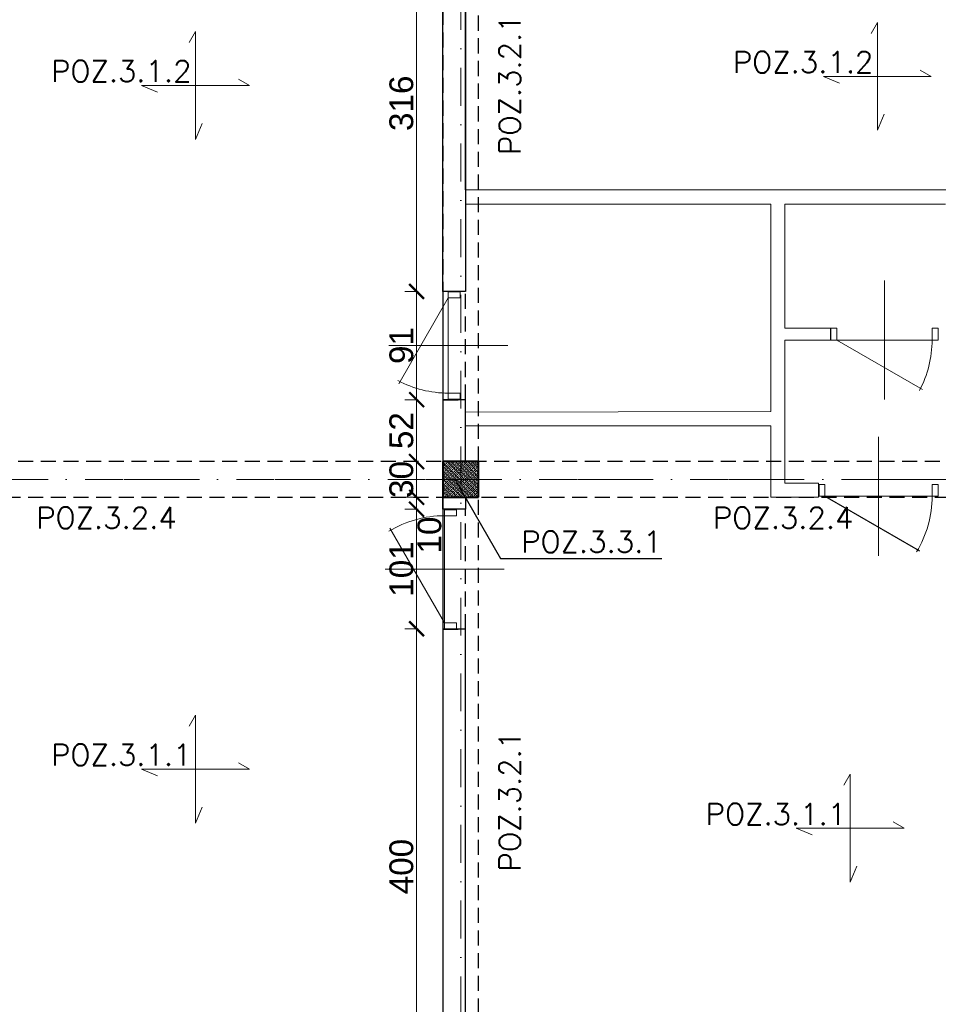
# Model space of a CAD drawing. Extents: x -19 to 9300416, y -12 to 10688993.
# Tile 84 of 106: x 4607567 to 4608339, y 5318223 to 5319050. Entities that reach past the tile are written whole.
import ezdxf

# ---------------------------------------------------------------- set-up
doc = ezdxf.new("R2010")
doc.units = 0
doc.header["$MEASUREMENT"] = 0
doc.linetypes.add('DASHDOT', pattern=[25.4, 12.7, -6.35, 0, -6.35])
doc.linetypes.add('DASHED', pattern=[19.05, 12.7, -6.35])
for name, color, linetype, lineweight in [('k', 7, 'Continuous', 13), ('K-BELKI', 5, 'DASHED', 30), ('K-OPISY', 252, 'Continuous', 15), ('K-OPISY @ 10', 252, 'Continuous', 15), ('K-SCIANY CIENKI', 163, 'Continuous', 30), ('K-SCIANY GRUBY', 195, 'Continuous', 40), ('K-WIDOK', 45, 'Continuous', 20), ('K-WYMIARY', 7, 'Continuous', 15), ('Osie', 175, 'DASHDOT', 9), ('Wymiar', 7, 'Continuous', 9)]:
    doc.layers.add(name, color=color, linetype=linetype, lineweight=lineweight)
doc.layers.add('STOLARKA', color=4, linetype='Continuous')
doc.styles.add('Arial Narrow 20', font='arial.ttf', dxfattribs={"height": 20})
doc.styles.add('Opis', font='simplex.shx')
doc.styles.add('Simplex', font='simplex.shx')
doc.dimstyles.new('1do100 ok', dxfattribs={"dimscale": 0.5, "dimtxt": 12, "dimasz": 25, "dimexe": 20, "dimexo": 0, "dimgap": 5, "dimtad": 1, "dimdec": 0, "dimzin": 9, "dimtxsty": 'Arial Narrow 20', "dimblk": 'ARCHTICK', "dimcen": 3, "dimdle": 20, "dimclrd": 256, "dimclre": 256, "dimclrt": 256, "dimadec": 0, "dimazin": 2, "dimtfac": 1, "dimtdec": 0, "dimtix": 1, "dimtmove": 2, "dimatfit": 3, "dimldrblk": 'NONE', "dimfxl": 0, "dimtvp": 1, "dimtolj": 1, "dimtzin": 0, "dimlwd": 5, "dimlwe": 5, "dimarcsym": 0})
doc.dimstyles.new('1do50', dxfattribs={"dimscale": 5, "dimtxt": 2.5, "dimasz": 2.5, "dimexe": 2.5, "dimexo": 0.5, "dimgap": 1, "dimtad": 1, "dimdec": 1, "dimrnd": 0.5, "dimzin": 12, "dimdsep": 46, "dimtxsty": 'Simplex', "dimblk": 'OBLIQUE', "dimcen": 0.5, "dimdle": 2.5, "dimclrd": 256, "dimclre": 256, "dimclrt": 256, "dimadec": 1, "dimazin": 3, "dimtfac": 1, "dimtdec": 1, "dimtix": 1, "dimtmove": 0, "dimatfit": 3, "dimfxl": 0, "dimtolj": 1, "dimtzin": 0, "dimarcsym": 0})

# ---------------------------------------------------------------- blocks, each defined once
blk = doc.blocks.new('_Oblique')
at = {"color": 0, "linetype": 'ByBlock', "lineweight": -2}
blk.add_line((-0.5, -0.5), (0.5, 0.5), dxfattribs=at)
blk = doc.blocks.new('G$C61CBF25F')
at = {"layer": 'Osie', "lineweight": 0, "ltscale": 2.5}
for p, q in [((855, 0), (855, 1880)), ((1525, 640), (-5, 640))]:
    blk.add_line(p, q, dxfattribs=at)
blk = doc.blocks.new('_ArchTick')
at = {"color": 0, "linetype": 'ByBlock', "const_width": 0.15}
blk.add_lwpolyline([(-0.5, -0.5), (0.5, 0.5)], dxfattribs=at)
blk = doc.blocks.new('*D656')
at = {"layer": 'Defpoints', "color": 0}
for p in [(4607162.35, 5318648.72), (4608522.35, 5318108.72), (4607162.35, 5317832.77)]:
    blk.add_point(p, dxfattribs=at)
at = {"layer": 'K-WYMIARY', "lineweight": 5, "ltscale": 40}
for p, q in [((4607162.35, 5317834.02), (4607162.35, 5317822.77)), ((4608522.35, 5317834.02), (4608522.35, 5317822.77)), ((4608532.35, 5317832.77), (4607152.35, 5317832.77))]:
    blk.add_line(p, q, dxfattribs=at)
at = {"layer": 'K-WYMIARY', "linetype": 'ByBlock', "lineweight": 5, "xscale": 12.5, "yscale": 12.5, "zscale": 12.5, "rotation": 180}
blk.add_blockref('_ArchTick', (4607162.35, 5317832.77), dxfattribs=at)
at = {"layer": 'K-WYMIARY', "linetype": 'ByBlock', "lineweight": 5, "xscale": 12.5, "yscale": 12.5, "zscale": 12.5}
blk.add_blockref('_ArchTick', (4608522.35, 5317832.77), dxfattribs=at)
at = {"layer": 'K-WYMIARY', "lineweight": 0, "ltscale": 40, "insert": (4607842.35, 5317845.48), "char_height": 20, "attachment_point": 5, "style": 'Arial Narrow 20'}
blk.add_mtext('\\A1;1360', dxfattribs=at)
blk = doc.blocks.new('_None')
blk = doc.blocks.new('*D710')
at = {"layer": 'Defpoints', "color": 0}
for p in [(4607922.35, 5319137.72), (4607900.23, 5318821.72), (4607922.35, 5318821.72)]:
    blk.add_point(p, dxfattribs=at)
at = {"layer": 'k', "lineweight": 5, "ltscale": 40}
for p, q in [((4607900.23, 5319147.72), (4607900.23, 5318811.72)), ((4607901.48, 5319137.72), (4607890.23, 5319137.72)), ((4607901.48, 5318821.72), (4607890.23, 5318821.72))]:
    blk.add_line(p, q, dxfattribs=at)
at = {"layer": 'k', "linetype": 'ByBlock', "lineweight": 5, "xscale": 12.5, "yscale": 12.5, "zscale": 12.5}
for p, rotation in [((4607900.23, 5319137.72), 90), ((4607900.23, 5318821.72), 270)]:
    blk.add_blockref('_ArchTick', p, dxfattribs=dict(at, rotation=rotation))
at = {"layer": 'k', "lineweight": 0, "ltscale": 40, "insert": (4607887.51, 5318979.72), "char_height": 20, "attachment_point": 5, "rotation": 90, "style": 'Arial Narrow 20'}
blk.add_mtext('\\A1;316', dxfattribs=at)
blk = doc.blocks.new('*D711')
at = {"layer": 'Defpoints', "color": 0}
for p in [(4607922.35, 5318821.72), (4607900.23, 5318730.72), (4607922.35, 5318730.72)]:
    blk.add_point(p, dxfattribs=at)
at = {"layer": 'k', "lineweight": 5, "ltscale": 40}
for p, q in [((4607900.23, 5318831.72), (4607900.23, 5318720.72)), ((4607901.48, 5318821.72), (4607890.23, 5318821.72)), ((4607901.48, 5318730.72), (4607890.23, 5318730.72))]:
    blk.add_line(p, q, dxfattribs=at)
at = {"layer": 'k', "linetype": 'ByBlock', "lineweight": 5, "xscale": 12.5, "yscale": 12.5, "zscale": 12.5}
for p, rotation in [((4607900.23, 5318821.72), 90), ((4607900.23, 5318730.72), 270)]:
    blk.add_blockref('_ArchTick', p, dxfattribs=dict(at, rotation=rotation))
at = {"layer": 'k', "lineweight": 0, "ltscale": 40, "insert": (4607887.52, 5318776.22), "char_height": 20, "attachment_point": 5, "rotation": 90, "style": 'Arial Narrow 20'}
blk.add_mtext('\\A1;91', dxfattribs=at)
blk = doc.blocks.new('*D712')
at = {"layer": 'Defpoints', "color": 0}
for p in [(4607922.35, 5318730.72), (4607900.23, 5318678.72), (4607922.35, 5318678.72)]:
    blk.add_point(p, dxfattribs=at)
at = {"layer": 'k', "lineweight": 5, "ltscale": 40}
for p, q in [((4607900.23, 5318740.72), (4607900.23, 5318668.72)), ((4607901.48, 5318730.72), (4607890.23, 5318730.72)), ((4607901.48, 5318678.72), (4607890.23, 5318678.72))]:
    blk.add_line(p, q, dxfattribs=at)
at = {"layer": 'k', "linetype": 'ByBlock', "lineweight": 5, "xscale": 12.5, "yscale": 12.5, "zscale": 12.5}
for p, rotation in [((4607900.23, 5318730.72), 90), ((4607900.23, 5318678.72), 270)]:
    blk.add_blockref('_ArchTick', p, dxfattribs=dict(at, rotation=rotation))
at = {"layer": 'k', "lineweight": 0, "ltscale": 40, "insert": (4607887.52, 5318704.72), "char_height": 20, "attachment_point": 5, "rotation": 90, "style": 'Arial Narrow 20'}
blk.add_mtext('\\A1;52', dxfattribs=at)
blk = doc.blocks.new('*D713')
at = {"layer": 'Defpoints', "color": 0}
for p in [(4607922.35, 5318678.72), (4607900.23, 5318648.72), (4607922.35, 5318648.72)]:
    blk.add_point(p, dxfattribs=at)
at = {"layer": 'k', "lineweight": 5, "ltscale": 40}
for p, q in [((4607900.23, 5318678.72), (4607900.23, 5318691.22)), ((4607900.23, 5318688.72), (4607900.23, 5318638.72)), ((4607901.48, 5318678.72), (4607890.23, 5318678.72)), ((4607901.48, 5318648.72), (4607890.23, 5318648.72)), ((4607900.23, 5318648.72), (4607900.23, 5318636.22))]:
    blk.add_line(p, q, dxfattribs=at)
at = {"layer": 'k', "linetype": 'ByBlock', "lineweight": 5, "xscale": 12.5, "yscale": 12.5, "zscale": 12.5}
for p, rotation in [((4607900.23, 5318678.72), 270), ((4607900.23, 5318648.72), 90)]:
    blk.add_blockref('_ArchTick', p, dxfattribs=dict(at, rotation=rotation))
at = {"layer": 'k', "lineweight": 0, "ltscale": 40, "insert": (4607887.51, 5318663.72), "char_height": 20, "attachment_point": 5, "rotation": 90, "style": 'Arial Narrow 20'}
blk.add_mtext('\\A1;30', dxfattribs=at)
blk = doc.blocks.new('*D714')
at = {"layer": 'Defpoints', "color": 0}
for p in [(4607922.35, 5318648.72), (4607900.23, 5318638.72), (4607922.35, 5318638.72)]:
    blk.add_point(p, dxfattribs=at)
at = {"layer": 'k', "lineweight": 5, "ltscale": 40}
for p, q in [((4607900.23, 5318658.72), (4607900.23, 5318628.72)), ((4607901.48, 5318648.72), (4607890.23, 5318648.72)), ((4607901.48, 5318638.72), (4607890.23, 5318638.72))]:
    blk.add_line(p, q, dxfattribs=at)
at = {"layer": 'k', "linetype": 'ByBlock', "lineweight": 5, "xscale": 12.5, "yscale": 12.5, "zscale": 12.5}
for p, rotation in [((4607900.23, 5318648.72), 90), ((4607900.23, 5318638.72), 270)]:
    blk.add_blockref('_ArchTick', p, dxfattribs=dict(at, rotation=rotation))
at = {"layer": 'k', "lineweight": 0, "ltscale": 40, "insert": (4607911.13, 5318616.99), "char_height": 20, "attachment_point": 5, "rotation": 90, "style": 'Arial Narrow 20'}
blk.add_mtext('\\A1;10', dxfattribs=at)
blk = doc.blocks.new('*D715')
at = {"layer": 'Defpoints', "color": 0}
for p in [(4607922.35, 5318638.72), (4607900.23, 5318538.22), (4607922.35, 5318538.22)]:
    blk.add_point(p, dxfattribs=at)
at = {"layer": 'k', "lineweight": 5, "ltscale": 40}
for p, q in [((4607900.23, 5318648.72), (4607900.23, 5318528.22)), ((4607901.48, 5318638.72), (4607890.23, 5318638.72)), ((4607901.48, 5318538.22), (4607890.23, 5318538.22))]:
    blk.add_line(p, q, dxfattribs=at)
at = {"layer": 'k', "linetype": 'ByBlock', "lineweight": 5, "xscale": 12.5, "yscale": 12.5, "zscale": 12.5}
for p, rotation in [((4607900.23, 5318638.72), 90), ((4607900.23, 5318538.22), 270)]:
    blk.add_blockref('_ArchTick', p, dxfattribs=dict(at, rotation=rotation))
at = {"layer": 'k', "lineweight": 0, "ltscale": 40, "insert": (4607887.52, 5318588.47), "char_height": 20, "attachment_point": 5, "rotation": 90, "style": 'Arial Narrow 20'}
blk.add_mtext('\\A1;101', dxfattribs=at)
blk = doc.blocks.new('*D716')
at = {"layer": 'Defpoints', "color": 0}
for p in [(4607922.35, 5318538.22), (4607900.23, 5318138.72), (4607922.35, 5318138.72)]:
    blk.add_point(p, dxfattribs=at)
at = {"layer": 'k', "lineweight": 5, "ltscale": 40}
for p, q in [((4607900.23, 5318548.22), (4607900.23, 5318128.72)), ((4607901.48, 5318538.22), (4607890.23, 5318538.22)), ((4607901.48, 5318138.72), (4607890.23, 5318138.72))]:
    blk.add_line(p, q, dxfattribs=at)
at = {"layer": 'k', "linetype": 'ByBlock', "lineweight": 5, "xscale": 12.5, "yscale": 12.5, "zscale": 12.5}
for p, rotation in [((4607900.23, 5318538.22), 90), ((4607900.23, 5318138.72), 270)]:
    blk.add_blockref('_ArchTick', p, dxfattribs=dict(at, rotation=rotation))
at = {"layer": 'k', "lineweight": 0, "ltscale": 40, "insert": (4607887.52, 5318338.47), "char_height": 20, "attachment_point": 5, "rotation": 90, "style": 'Arial Narrow 20'}
blk.add_mtext('\\A1;400', dxfattribs=at)

msp = doc.modelspace()

# ---------------------------------------------------------------- linework, layer by layer
at = {"layer": 'K-BELKI'}
for points in [[(4607922.35, 5318678.72), (4607952.35, 5318678.72), (4607952.35, 5319248.72), (4607922.35, 5319248.72)], [(4607922.35, 5318730.72), (4607941.35, 5318730.72), (4607941.35, 5318821.65), (4607922.35, 5318821.65)], [(4607402.35, 5318648.72), (4608492.35, 5318648.72), (4608492.35, 5318678.72), (4607402.35, 5318678.72)], [(4607922.35, 5318138.72), (4607952.35, 5318138.72), (4607952.35, 5318648.72), (4607922.35, 5318648.72)], [(4607941.35, 5318638.72), (4607922.35, 5318638.72), (4607922.35, 5318537.87), (4607941.35, 5318537.87)]]:
    msp.add_lwpolyline(points, close=True, dxfattribs=at)
at = {"layer": 'K-SCIANY CIENKI'}
for p, q in [((4607922.35, 5318821.72), (4607922.35, 5319137.72)), ((4607941.35, 5318907.11), (4607941.35, 5319127.72)), ((4607941.35, 5319115.72), (4607941.35, 5318821.65)), ((4607941.35, 5318895.11), (4607941.35, 5318821.72)), ((4607941.35, 5318821.72), (4607922.35, 5318821.72)), ((4607941.35, 5318730.72), (4607922.35, 5318730.72)), ((4607922.35, 5318730.72), (4607922.35, 5318678.72)), ((4607941.35, 5318678.72), (4607941.35, 5318730.72)), ((4607922.35, 5318678.72), (4607941.35, 5318678.72)), ((4607922.35, 5318638.72), (4607922.35, 5318648.72)), ((4607941.35, 5318648.72), (4607941.35, 5318638.72)), ((4607941.35, 5318638.72), (4607922.35, 5318638.72)), ((4607941.35, 5318537.87), (4607922.35, 5318537.87)), ((4607922.35, 5318537.87), (4607922.35, 5318138.72)), ((4607941.35, 5318138.72), (4607941.35, 5318537.87))]:
    msp.add_line(p, q, dxfattribs=at)
at = {"layer": 'K-SCIANY GRUBY'}
for p, q in [((4607952.35, 5318678.72), (4607922.35, 5318678.72)), ((4607922.35, 5318678.72), (4607922.35, 5318648.72)), ((4607952.35, 5318648.72), (4607952.35, 5318678.72)), ((4607922.35, 5318648.72), (4607952.35, 5318648.72))]:
    msp.add_line(p, q, dxfattribs=at)
at = {"layer": 'K-WIDOK', "linetype": 'Continuous', "lineweight": 0}
for p, q in [((4607922.35, 5318678.34), (4607951.42, 5318649.27)), ((4607923.47, 5318678.99), (4607924.36, 5318678.11)), ((4607924.8, 5318677.66), (4607925.68, 5318676.78)), ((4607924.96, 5318679.27), (4607952.35, 5318651.88)), ((4607926.73, 5318679.27), (4607927.45, 5318678.55)), ((4607927.89, 5318678.11), (4607928.77, 5318677.22)), ((4607928.49, 5318679.27), (4607952.35, 5318655.41)), ((4607929.22, 5318676.78), (4607930.1, 5318675.9)), ((4607930.26, 5318679.27), (4607930.54, 5318678.99)), ((4607930.98, 5318678.55), (4607931.87, 5318677.66)), ((4607932.03, 5318679.27), (4607952.35, 5318658.95)), ((4607932.31, 5318677.22), (4607933.19, 5318676.34)), ((4607934.08, 5318678.99), (4607934.96, 5318678.11)), ((4607935.4, 5318677.66), (4607936.29, 5318676.78)), ((4607935.57, 5318679.27), (4607952.35, 5318662.48)), ((4607937.33, 5318679.27), (4607938.06, 5318678.55)), ((4607938.5, 5318678.11), (4607939.38, 5318677.22)), ((4607939.1, 5318679.27), (4607952.35, 5318666.02)), ((4607939.82, 5318676.78), (4607940.71, 5318675.9)), ((4607940.87, 5318679.27), (4607941.15, 5318678.99)), ((4607941.59, 5318678.55), (4607942.47, 5318677.66)), ((4607942.64, 5318679.27), (4607952.35, 5318669.55)), ((4607942.92, 5318677.22), (4607943.8, 5318676.34)), ((4607944.68, 5318678.99), (4607945.57, 5318678.11)), ((4607946.01, 5318677.66), (4607946.89, 5318676.78)), ((4607946.17, 5318679.27), (4607952.35, 5318673.09)), ((4607947.94, 5318679.27), (4607948.66, 5318678.55)), ((4607949.1, 5318678.11), (4607949.99, 5318677.22)), ((4607949.71, 5318679.27), (4607952.35, 5318676.63)), ((4607950.43, 5318676.78), (4607951.31, 5318675.9)), ((4607951.48, 5318679.27), (4607951.76, 5318678.99)), ((4607952.2, 5318678.55), (4607952.35, 5318678.39)), ((4607922.35, 5318676.57), (4607922.59, 5318676.34)), ((4607922.35, 5318674.81), (4607947.89, 5318649.27)), ((4607922.35, 5318671.27), (4607944.35, 5318649.27)), ((4607922.35, 5318669.5), (4607923.03, 5318668.83)), ((4607922.59, 5318672.8), (4607923.47, 5318671.92)), ((4607923.03, 5318675.9), (4607923.91, 5318675.01)), ((4607923.91, 5318671.48), (4607924.8, 5318670.59)), ((4607924.36, 5318674.57), (4607925.24, 5318673.69)), ((4607925.24, 5318670.15), (4607926.12, 5318669.27)), ((4607925.68, 5318673.24), (4607926.57, 5318672.36)), ((4607926.12, 5318676.34), (4607927.01, 5318675.45)), ((4607926.57, 5318668.83), (4607927.45, 5318667.94)), ((4607927.01, 5318671.92), (4607927.89, 5318671.04)), ((4607927.45, 5318675.01), (4607928.33, 5318674.13)), ((4607928.33, 5318670.59), (4607929.22, 5318669.71)), ((4607928.77, 5318673.69), (4607929.66, 5318672.8)), ((4607929.66, 5318669.27), (4607930.54, 5318668.38)), ((4607930.1, 5318672.36), (4607930.98, 5318671.48)), ((4607930.54, 5318675.45), (4607931.43, 5318674.57)), ((4607931.43, 5318671.04), (4607932.31, 5318670.15)), ((4607931.87, 5318674.13), (4607932.75, 5318673.24)), ((4607932.75, 5318669.71), (4607933.64, 5318668.83)), ((4607933.19, 5318672.8), (4607934.08, 5318671.92)), ((4607933.64, 5318675.9), (4607934.52, 5318675.01)), ((4607934.52, 5318671.48), (4607935.4, 5318670.59)), ((4607934.96, 5318674.57), (4607935.85, 5318673.69)), ((4607935.85, 5318670.15), (4607936.73, 5318669.27)), ((4607936.29, 5318673.24), (4607937.17, 5318672.36)), ((4607936.73, 5318676.34), (4607937.61, 5318675.45)), ((4607937.17, 5318668.83), (4607938.06, 5318667.94)), ((4607937.61, 5318671.92), (4607938.5, 5318671.04)), ((4607938.06, 5318675.01), (4607938.94, 5318674.13)), ((4607938.94, 5318670.59), (4607939.82, 5318669.71)), ((4607939.38, 5318673.69), (4607940.27, 5318672.8)), ((4607940.27, 5318669.27), (4607941.15, 5318668.38)), ((4607940.71, 5318672.36), (4607941.59, 5318671.48)), ((4607941.15, 5318675.45), (4607942.03, 5318674.57)), ((4607942.03, 5318671.04), (4607942.92, 5318670.15)), ((4607942.47, 5318674.13), (4607943.36, 5318673.24)), ((4607943.36, 5318669.71), (4607944.24, 5318668.83)), ((4607943.8, 5318672.8), (4607944.68, 5318671.92)), ((4607944.24, 5318675.9), (4607945.13, 5318675.01)), ((4607945.13, 5318671.48), (4607946.01, 5318670.59)), ((4607945.57, 5318674.57), (4607946.45, 5318673.69)), ((4607946.45, 5318670.15), (4607947.34, 5318669.27)), ((4607946.89, 5318673.24), (4607947.78, 5318672.36)), ((4607947.34, 5318676.34), (4607948.22, 5318675.45)), ((4607947.78, 5318668.83), (4607948.66, 5318667.94)), ((4607948.22, 5318671.92), (4607949.1, 5318671.04)), ((4607948.66, 5318675.01), (4607949.55, 5318674.13)), ((4607949.55, 5318670.59), (4607950.43, 5318669.71)), ((4607949.99, 5318673.69), (4607950.87, 5318672.8)), ((4607950.87, 5318669.27), (4607951.76, 5318668.38)), ((4607951.31, 5318672.36), (4607952.2, 5318671.48)), ((4607951.76, 5318675.45), (4607952.35, 5318674.86)), ((4607922.35, 5318667.73), (4607940.82, 5318649.27)), ((4607922.35, 5318665.97), (4607922.59, 5318665.73)), ((4607922.35, 5318664.2), (4607937.28, 5318649.27)), ((4607922.35, 5318660.66), (4607933.75, 5318649.27)), ((4607922.59, 5318662.2), (4607923.47, 5318661.31)), ((4607923.03, 5318665.29), (4607923.91, 5318664.41)), ((4607923.47, 5318668.38), (4607924.36, 5318667.5)), ((4607923.91, 5318660.87), (4607924.8, 5318659.99)), ((4607924.36, 5318663.96), (4607925.24, 5318663.08)), ((4607924.8, 5318667.06), (4607925.68, 5318666.17)), ((4607925.68, 5318662.64), (4607926.57, 5318661.75)), ((4607926.12, 5318665.73), (4607927.01, 5318664.85)), ((4607927.01, 5318661.31), (4607927.89, 5318660.43)), ((4607927.45, 5318664.41), (4607928.33, 5318663.52)), ((4607927.89, 5318667.5), (4607928.77, 5318666.62)), ((4607928.77, 5318663.08), (4607929.66, 5318662.2)), ((4607929.22, 5318666.17), (4607930.1, 5318665.29)), ((4607930.1, 5318661.75), (4607930.98, 5318660.87)), ((4607930.54, 5318664.85), (4607931.43, 5318663.96)), ((4607930.98, 5318667.94), (4607931.87, 5318667.06)), ((4607931.43, 5318660.43), (4607932.31, 5318659.54)), ((4607931.87, 5318663.52), (4607932.75, 5318662.64)), ((4607932.31, 5318666.62), (4607933.19, 5318665.73)), ((4607933.19, 5318662.2), (4607934.08, 5318661.31)), ((4607933.64, 5318665.29), (4607934.52, 5318664.41)), ((4607934.08, 5318668.38), (4607934.96, 5318667.5)), ((4607934.52, 5318660.87), (4607935.4, 5318659.99)), ((4607934.96, 5318663.96), (4607935.85, 5318663.08)), ((4607935.4, 5318667.06), (4607936.29, 5318666.17)), ((4607936.29, 5318662.64), (4607937.17, 5318661.75)), ((4607936.73, 5318665.73), (4607937.61, 5318664.85)), ((4607937.61, 5318661.31), (4607938.5, 5318660.43)), ((4607938.06, 5318664.41), (4607938.94, 5318663.52)), ((4607938.5, 5318667.5), (4607939.38, 5318666.62)), ((4607939.38, 5318663.08), (4607940.27, 5318662.2)), ((4607939.82, 5318666.17), (4607940.71, 5318665.29)), ((4607940.71, 5318661.75), (4607941.59, 5318660.87)), ((4607941.15, 5318664.85), (4607942.03, 5318663.96)), ((4607941.59, 5318667.94), (4607942.47, 5318667.06)), ((4607942.03, 5318660.43), (4607942.92, 5318659.54)), ((4607942.47, 5318663.52), (4607943.36, 5318662.64)), ((4607942.92, 5318666.62), (4607943.8, 5318665.73)), ((4607943.8, 5318662.2), (4607944.68, 5318661.31)), ((4607944.24, 5318665.29), (4607945.13, 5318664.41)), ((4607944.68, 5318668.38), (4607945.57, 5318667.5)), ((4607945.13, 5318660.87), (4607946.01, 5318659.99)), ((4607945.57, 5318663.96), (4607946.45, 5318663.08)), ((4607946.01, 5318667.06), (4607946.89, 5318666.17)), ((4607946.89, 5318662.64), (4607947.78, 5318661.75)), ((4607947.34, 5318665.73), (4607948.22, 5318664.85)), ((4607948.22, 5318661.31), (4607949.1, 5318660.43)), ((4607948.66, 5318664.41), (4607949.55, 5318663.52)), ((4607949.1, 5318667.5), (4607949.99, 5318666.62)), ((4607949.99, 5318663.08), (4607950.87, 5318662.2)), ((4607950.43, 5318666.17), (4607951.31, 5318665.29)), ((4607951.31, 5318661.75), (4607952.2, 5318660.87)), ((4607951.76, 5318664.85), (4607952.35, 5318664.25)), ((4607952.2, 5318667.94), (4607952.35, 5318667.79)), ((4607922.35, 5318658.9), (4607923.03, 5318658.22)), ((4607922.35, 5318657.13), (4607930.21, 5318649.27)), ((4607922.35, 5318655.36), (4607922.59, 5318655.13)), ((4607922.35, 5318653.59), (4607926.68, 5318649.27)), ((4607923.03, 5318654.68), (4607923.91, 5318653.8)), ((4607923.47, 5318657.78), (4607924.36, 5318656.89)), ((4607924.36, 5318653.36), (4607925.24, 5318652.47)), ((4607924.8, 5318656.45), (4607925.68, 5318655.57)), ((4607925.24, 5318659.54), (4607926.12, 5318658.66)), ((4607925.68, 5318652.03), (4607926.57, 5318651.15)), ((4607926.12, 5318655.13), (4607927.01, 5318654.24)), ((4607926.57, 5318658.22), (4607927.45, 5318657.33)), ((4607927.45, 5318653.8), (4607928.33, 5318652.92)), ((4607927.89, 5318656.89), (4607928.77, 5318656.01)), ((4607928.33, 5318659.99), (4607929.22, 5318659.1)), ((4607928.77, 5318652.47), (4607929.66, 5318651.59)), ((4607929.22, 5318655.57), (4607930.1, 5318654.68)), ((4607929.66, 5318658.66), (4607930.54, 5318657.78)), ((4607930.54, 5318654.24), (4607931.43, 5318653.36)), ((4607930.98, 5318657.33), (4607931.87, 5318656.45)), ((4607931.87, 5318652.92), (4607932.75, 5318652.03)), ((4607932.31, 5318656.01), (4607933.19, 5318655.13)), ((4607932.75, 5318659.1), (4607933.64, 5318658.22)), ((4607933.64, 5318654.68), (4607934.52, 5318653.8)), ((4607934.08, 5318657.78), (4607934.96, 5318656.89)), ((4607934.96, 5318653.36), (4607935.85, 5318652.47)), ((4607935.4, 5318656.45), (4607936.29, 5318655.57)), ((4607935.85, 5318659.54), (4607936.73, 5318658.66)), ((4607936.29, 5318652.03), (4607937.17, 5318651.15)), ((4607936.73, 5318655.13), (4607937.61, 5318654.24)), ((4607937.17, 5318658.22), (4607938.06, 5318657.33)), ((4607938.06, 5318653.8), (4607938.94, 5318652.92)), ((4607938.5, 5318656.89), (4607939.38, 5318656.01)), ((4607938.94, 5318659.99), (4607939.82, 5318659.1)), ((4607939.38, 5318652.47), (4607940.27, 5318651.59)), ((4607939.82, 5318655.57), (4607940.71, 5318654.68)), ((4607940.27, 5318658.66), (4607941.15, 5318657.78)), ((4607941.15, 5318654.24), (4607942.03, 5318653.36)), ((4607941.59, 5318657.33), (4607942.47, 5318656.45)), ((4607942.47, 5318652.92), (4607943.36, 5318652.03)), ((4607942.92, 5318656.01), (4607943.8, 5318655.13)), ((4607943.36, 5318659.1), (4607944.24, 5318658.22)), ((4607944.24, 5318654.68), (4607945.13, 5318653.8)), ((4607944.68, 5318657.78), (4607945.57, 5318656.89)), ((4607945.57, 5318653.36), (4607946.45, 5318652.47)), ((4607946.01, 5318656.45), (4607946.89, 5318655.57)), ((4607946.45, 5318659.54), (4607947.34, 5318658.66)), ((4607946.89, 5318652.03), (4607947.78, 5318651.15)), ((4607947.34, 5318655.13), (4607948.22, 5318654.24)), ((4607947.78, 5318658.22), (4607948.66, 5318657.33)), ((4607948.66, 5318653.8), (4607949.55, 5318652.92)), ((4607949.1, 5318656.89), (4607949.99, 5318656.01)), ((4607949.55, 5318659.99), (4607950.43, 5318659.1)), ((4607949.99, 5318652.47), (4607950.87, 5318651.59)), ((4607950.43, 5318655.57), (4607951.31, 5318654.68)), ((4607950.87, 5318658.66), (4607951.76, 5318657.78)), ((4607951.76, 5318654.24), (4607952.35, 5318653.64)), ((4607952.2, 5318657.33), (4607952.35, 5318657.18)), ((4607922.35, 5318650.06), (4607923.14, 5318649.27)), ((4607922.59, 5318651.59), (4607923.47, 5318650.71)), ((4607923.91, 5318650.26), (4607924.8, 5318649.38)), ((4607927.01, 5318650.71), (4607927.89, 5318649.82)), ((4607928.33, 5318649.38), (4607928.44, 5318649.27)), ((4607930.1, 5318651.15), (4607930.98, 5318650.26)), ((4607931.43, 5318649.82), (4607931.98, 5318649.27)), ((4607933.19, 5318651.59), (4607934.08, 5318650.71)), ((4607934.52, 5318650.26), (4607935.4, 5318649.38)), ((4607937.61, 5318650.71), (4607938.5, 5318649.82)), ((4607938.94, 5318649.38), (4607939.05, 5318649.27)), ((4607940.71, 5318651.15), (4607941.59, 5318650.26)), ((4607942.03, 5318649.82), (4607942.59, 5318649.27)), ((4607943.8, 5318651.59), (4607944.68, 5318650.71)), ((4607945.13, 5318650.26), (4607946.01, 5318649.38)), ((4607948.22, 5318650.71), (4607949.1, 5318649.82)), ((4607949.55, 5318649.38), (4607949.66, 5318649.27)), ((4607951.31, 5318651.15), (4607952.2, 5318650.26))]:
    msp.add_line(p, q, dxfattribs=at)
at = {"layer": 'K-WYMIARY', "lineweight": 15}
for p, q in [((4608492.35, 5318907.11), (4607941.35, 5318907.11)), ((4608197.85, 5318895.11), (4607941.35, 5318895.11)), ((4608197.85, 5318720.72), (4608197.85, 5318895.11)), ((4608197.85, 5318862.98), (4608197.85, 5318895.11)), ((4608209.85, 5318894.85), (4608209.85, 5318790.85)), ((4608209.85, 5318790.85), (4608209.85, 5318894.85)), ((4608209.85, 5318894.85), (4608344.85, 5318894.85)), ((4608247.96, 5318790.85), (4608209.85, 5318790.85)), ((4608247.96, 5318780.85), (4608247.96, 5318790.85)), ((4608209.85, 5318660.72), (4608209.85, 5318780.85)), ((4608209.85, 5318780.85), (4608247.96, 5318780.85)), ((4607941.35, 5318720.35), (4608197.85, 5318720.72)), ((4607941.35, 5318708.72), (4608197.85, 5318708.72)), ((4608197.85, 5318708.72), (4608197.85, 5318648.72)), ((4608237.96, 5318660.72), (4608209.85, 5318660.72)), ((4608237.96, 5318648.72), (4608237.96, 5318660.72)), ((4608197.85, 5318648.72), (4608237.96, 5318648.72))]:
    msp.add_line(p, q, dxfattribs=at).dxf.unprotected_set("ltscale", 0)
at = {"layer": 'Osie', "lineweight": 0, "ltscale": 5}
msp.add_line((4608607.35, 5318663.72), (4607287.2, 5318663.72), dxfattribs=at)
msp.add_line((4608607.35, 5318663.72), (4607287.2, 5318663.72), dxfattribs=at)
at = {"layer": 'STOLARKA', "color": 252, "linetype": 'Continuous', "lineweight": 0}
for p, q in [((4608293.46, 5318730.85), (4608293.46, 5318830.85)), ((4607926.85, 5318736.22), (4607926.85, 5318816.22)), ((4607876.85, 5318776.22), (4607976.85, 5318776.22)), ((4608333.46, 5318780.85), (4608253.46, 5318780.85)), ((4608288.46, 5318599.55), (4608288.46, 5318699.55)), ((4608333.46, 5318649.55), (4608243.46, 5318649.55)), ((4607923.69, 5318633.22), (4607923.69, 5318543.22)), ((4607873.69, 5318588.22), (4607973.69, 5318588.22))]:
    msp.add_line(p, q, dxfattribs=at)
for points in [[(4607936.85, 5318816.22), (4607926.85, 5318816.22), (4607926.85, 5318821.22), (4607936.85, 5318821.22)], [(4608253.46, 5318790.85), (4608253.46, 5318780.85), (4608248.46, 5318780.85), (4608248.46, 5318790.85)], [(4608333.46, 5318790.85), (4608333.46, 5318780.85), (4608338.46, 5318780.85), (4608338.46, 5318790.85)], [(4607936.85, 5318736.22), (4607926.85, 5318736.22), (4607926.85, 5318731.22), (4607936.85, 5318731.22)], [(4608243.46, 5318659.55), (4608243.46, 5318649.55), (4608238.46, 5318649.55), (4608238.46, 5318659.55)], [(4608333.46, 5318659.55), (4608333.46, 5318649.55), (4608338.46, 5318649.55), (4608338.46, 5318659.55)], [(4607933.69, 5318633.22), (4607923.69, 5318633.22), (4607923.69, 5318638.22), (4607933.69, 5318638.22)], [(4607933.69, 5318543.22), (4607923.69, 5318543.22), (4607923.69, 5318538.22), (4607933.69, 5318538.22)]]:
    msp.add_lwpolyline(points, close=True, dxfattribs=at)
for points in [[(4607926.85, 5318816.22), (4607885.25, 5318744.16)], [(4608253.46, 5318780.85), (4608325.51, 5318739.25)], [(4607923.69, 5318543.22), (4607877.69, 5318622.89)]]:
    msp.add_lwpolyline(points, dxfattribs=at)
at = {"layer": 'STOLARKA', "color": 252, "linetype": 'Continuous', "lineweight": 0, "const_width": 1}
msp.add_lwpolyline([(4608243.46, 5318649.55), (4608323.13, 5318603.55)], dxfattribs=at)
at = {"layer": 'STOLARKA', "color": 252, "linetype": 'Continuous', "lineweight": 0}
for centre, start, end in [((4608243.46, 5318780.85), 331.91021, 0), ((4607926.85, 5318826.22), 241.91021, 270), ((4608243.46, 5318649.55), 328.72666, 0), ((4607923.69, 5318543.22), 90, 121.27334)]:
    msp.add_arc(centre, 90, start, end, dxfattribs=at)
at = {"layer": 'Wymiar', "linetype": 'Continuous', "ltscale": 40}
for p, q in [((4608287.49, 5319047.65), (4608282.18, 5319038.37)), ((4608287.49, 5318957.01), (4608287.49, 5319047.65)), ((4607714.42, 5319040.04), (4607709.11, 5319030.76)), ((4607714.42, 5318949.4), (4607714.42, 5319040.04)), ((4608332.81, 5319002.33), (4608323.53, 5319007.64)), ((4607759.74, 5318994.72), (4607750.46, 5319000.03)), ((4608242.17, 5319002.33), (4608332.81, 5319002.33)), ((4608242.17, 5319002.33), (4608255.65, 5318996.64)), ((4607669.1, 5318994.72), (4607759.74, 5318994.72)), ((4607669.1, 5318994.72), (4607682.58, 5318989.02)), ((4608287.49, 5318957.01), (4608293.19, 5318970.5)), ((4607714.42, 5318949.4), (4607720.12, 5318962.88)), ((4607714.42, 5318465.69), (4607709.11, 5318456.4)), ((4607714.42, 5318375.05), (4607714.42, 5318465.69)), ((4607669.1, 5318420.37), (4607759.74, 5318420.37)), ((4607669.1, 5318420.37), (4607682.58, 5318414.67)), ((4607759.74, 5318420.37), (4607750.46, 5318425.67)), ((4608264.61, 5318416.03), (4608259.3, 5318406.74)), ((4608264.61, 5318325.39), (4608264.61, 5318416.03)), ((4607714.42, 5318375.05), (4607720.12, 5318388.53)), ((4608219.29, 5318370.71), (4608309.93, 5318370.71)), ((4608219.29, 5318370.71), (4608232.77, 5318365.01)), ((4608309.93, 5318370.71), (4608300.65, 5318376.01)), ((4608264.61, 5318325.39), (4608270.31, 5318338.87))]:
    msp.add_line(p, q, dxfattribs=at)

# ---------------------------------------------------------------- block references
at = {"lineweight": 0, "ltscale": 40}
msp.add_blockref('G$C61CBF25F', (4607082.35, 5318023.72), dxfattribs=at)

# ---------------------------------------------------------------- texts
at = {"layer": 'K-OPISY', "char_height": 18, "style": 'Simplex'}
for s, insert, attachment_point in [('{\\C0;POZ.3.1.2}', (4607711, 5318997.62), 9), ('{\\C0;POZ.3.1.2}', (4608284.07, 5319005.23), 9), ('{\\C0;POZ.3.3.1}', (4607988.16, 5318602.38), 7), ('{\\C0;POZ.3.1.1}', (4607711, 5318423.26), 9), ('{\\C0;POZ.3.1.1}', (4608261.19, 5318373.6), 9)]:
    msp.add_mtext(s, dxfattribs=dict(at, insert=insert, attachment_point=attachment_point))
at = {"layer": 'K-OPISY @ 10', "char_height": 18, "width": 427.8745, "attachment_point": 1, "style": 'Opis'}
for s, insert, rotation in [('{\\C0;POZ.3.2.1}', (4607969.65, 5318936.34), 90), ('{\\C0;POZ.3.2.4}', (4607580.54, 5318640.51), 0), ('{\\C0;POZ.3.2.4}', (4608149.29, 5318640.51), 0), ('{\\C0;POZ.3.2.1}', (4607969.65, 5318334.46), 90)]:
    msp.add_mtext(s, dxfattribs=dict(at, insert=insert, rotation=rotation))

# ---------------------------------------------------------------- dimensions: what is measured, and where the dimension line sits
at = {"layer": 'k', "lineweight": 0, "ltscale": 40}
for base, p1, p2, picture, middle in [((4607900.23, 5318821.72), (4607922.35, 5319137.72), (4607922.35, 5318821.72), '*D710', (4607887.51, 5318979.72)), ((4607900.23, 5318730.72), (4607922.35, 5318821.72), (4607922.35, 5318730.72), '*D711', (4607887.52, 5318776.22)), ((4607900.23, 5318678.72), (4607922.35, 5318730.72), (4607922.35, 5318678.72), '*D712', (4607887.52, 5318704.72)), ((4607900.23, 5318648.72), (4607922.35, 5318678.72), (4607922.35, 5318648.72), '*D713', (4607887.51, 5318663.72)), ((4607900.2290982, 5318538.21694943), (4607922.35259926, 5318638.71694943), (4607922.35259926, 5318538.21694943), '*D715', (4607887.51763845, 5318588.46694943)), ((4607900.2290982, 5318138.71694943), (4607922.35259926, 5318538.21694943), (4607922.35259926, 5318138.71694943), '*D716', (4607887.51763845, 5318338.46694943))]:
    dim = msp.add_linear_dim(base=base, p1=p1, p2=p2, angle=90, dimstyle='1do100 ok', override={"dimfxl": 2.5}, dxfattribs=at)
    dim.commit()
    dim.dimension.update_dxf_attribs({"geometry": picture, "text_midpoint": middle})
dim = msp.add_linear_dim(base=(4607900.23, 5318638.72), p1=(4607922.35, 5318648.72), p2=(4607922.35, 5318638.72), angle=90, dimstyle='1do100 ok', override={"dimfxl": 2.5}, dxfattribs=at)
dim.commit()
dim.dimension.update_dxf_attribs({"geometry": '*D714', "text_midpoint": (4607911.13, 5318616.99), "dimtype": 160})
at = {"layer": 'K-WYMIARY', "lineweight": 0, "ltscale": 40}
dim = msp.add_linear_dim(base=(4607162.35, 5317832.77), p1=(4608522.35, 5318108.72), p2=(4607162.35, 5318648.72), dimstyle='1do100 ok', override={"dimfxl": 2.5}, dxfattribs=at)
dim.commit()
dim.dimension.update_dxf_attribs({"geometry": '*D656', "text_midpoint": (4607842.35, 5317845.48)})

# ---------------------------------------------------------------- leaders
at = {"layer": 'K-OPISY', "annotation_type": 0, "has_hookline": 1, "hookline_direction": 0, "text_width": 118.29}
msp.add_leader([(4607932.33, 5318663.89), (4607970.66, 5318597.38), (4607983.16, 5318597.38)], dimstyle='1do50', override={"dimgap": 1, "dimtad": 1}, dxfattribs=at)

doc.saveas('drawing.dxf')
